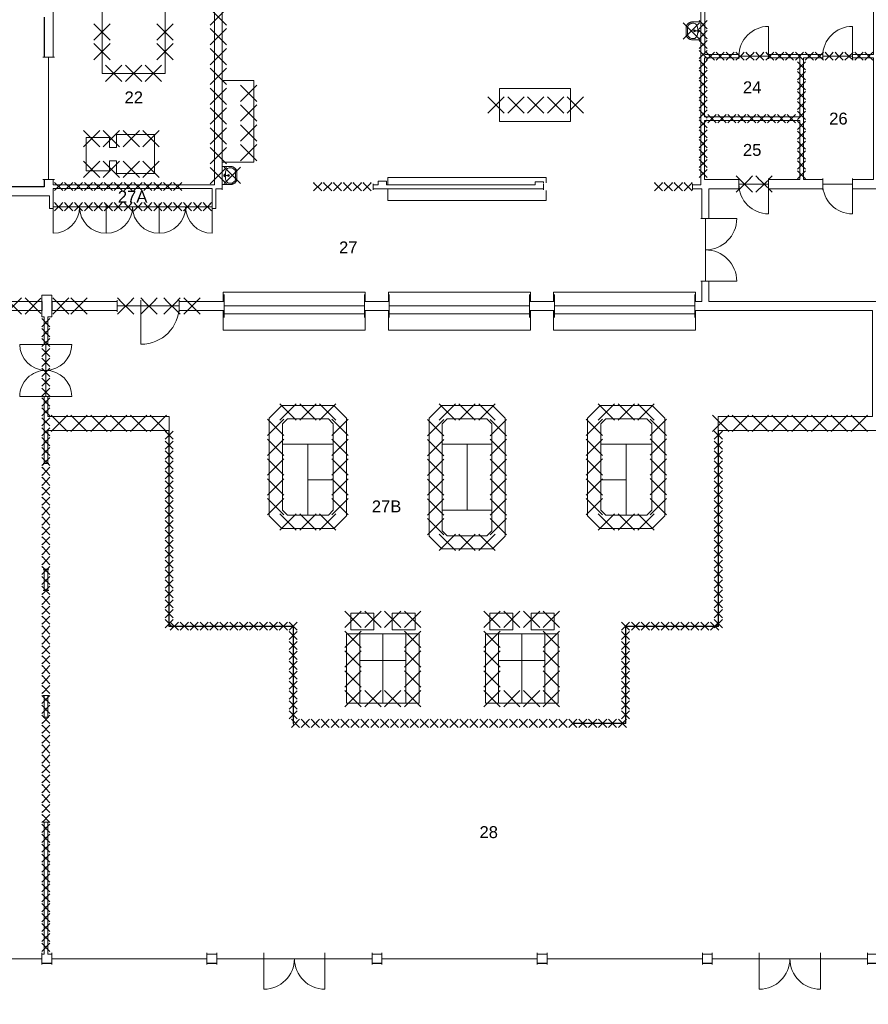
# Model space of a CAD drawing. Header units: millimetres. Extents: x 0 to 1134213, y -536989 to 313336.
# Tile 4 of 86: x 18420 to 44115, y 15722 to 45511. Entities that reach past the tile are written whole.
import ezdxf
from ezdxf.enums import TextEntityAlignment as Align

# ---------------------------------------------------------------- set-up
doc = ezdxf.new("R2010")
doc.units = ezdxf.units.MM
doc.set_wipeout_variables(frame=1)
doc.layers.add('A--L01B_Algemeen (te verwijderen gedeelten)', color=2, linetype='Continuous')
doc.layers.add('A--L22A_Binnenwanden', color=1, linetype='Continuous')
for name, color, linetype, lineweight in [('X-L21_C_buitenwanden', 7, 'Continuous', 30), ('X-L22_C_binnenwand', 7, 'Continuous', 13), ('X-L32_C_binnenwandopeningen', 1, 'Continuous', 5), ('X-L74_C_sanitair', 1, 'Continuous', 5), ('X-L76_C_vaste voorziening', 1, 'Continuous', 5), ('X-T22_C_ruimtelabel', 7, 'Continuous', 5)]:
    doc.layers.add(name, color=color, linetype=linetype, lineweight=lineweight)
doc.styles.get("Standard").update_dxf_attribs({"font": 'arial.ttf'})

# ---------------------------------------------------------------- blocks, each defined once
blk = doc.blocks.new('DVDVB_32_-S-_Raam')
at = {"linetype": 'Continuous', "lineweight": 13}
blk.add_wipeout([(0, 0.5), (1, 0.5), (1, -0.5), (0, -0.5)], dxfattribs=at)
at = {"color": 1, "linetype": 'ByBlock', "lineweight": -2}
for p, q in [((0, -0.5), (0, 0.5)), ((1, -0.5), (1, 0.5)), ((0, 0), (1, 0))]:
    blk.add_line(p, q, dxfattribs=at)
blk = doc.blocks.new('DVDVB_32_-S-_DoorgangRuimte')
at = {"linetype": 'Continuous', "lineweight": 13}
blk.add_wipeout([(0, 0.6), (1, 0.6), (1, -0.6), (0, -0.6)], dxfattribs=at)
at = {"color": 7, "linetype": 'ByBlock', "lineweight": 13}
for p, q in [((0, -0.5), (0, 0.5)), ((1, -0.5), (1, 0.5))]:
    blk.add_line(p, q, dxfattribs=at)
blk = doc.blocks.new('DVDVB_32_-S-_Deur')
at = {"linetype": 'Continuous', "lineweight": 13}
blk.add_wipeout([(0, -0.5), (1, -0.5), (1, 0.5), (0, 0.5)], dxfattribs=at)
at = {"color": 0, "linetype": 'ByBlock', "lineweight": -2}
for p, q in [((0, -0.5), (0, 0.5)), ((1, -0.5), (1, 0.5)), ((0, 0), (1, 0))]:
    blk.add_line(p, q, dxfattribs=at)
blk = doc.blocks.new('DVDVB_32_-S-_DubbelDeur')
at = {"linetype": 'Continuous', "lineweight": 13}
blk.add_wipeout([(0, -0.5), (1, -0.5), (1, 0.5), (0, 0.5)], dxfattribs=at)
at = {"color": 0, "linetype": 'ByBlock', "lineweight": -2}
for p, q in [((0, -0.5), (0, 0.5)), ((1, -0.5), (1, 0.5)), ((0, 0), (1, 0))]:
    blk.add_line(p, q, dxfattribs=at)
blk = doc.blocks.new('DVDVB_32_-S-_DraairichtingEnkel')
at = {"color": 0, "linetype": 'ByBlock', "lineweight": -2}
blk.add_line((0, 0), (0, 1), dxfattribs=at)
blk.add_arc((0, 0), 1, 0, 90, dxfattribs=at)
blk = doc.blocks.new('DVDVB_74_-S-_Wasbak')
at = {"color": 0, "linetype": 'ByBlock', "lineweight": -2}
for p, q in [((-79, -100), (79, -100)), ((0, -65), (-45, -82)), ((-37, -64), (-29, -89)), ((0, -65), (0, -153)), ((0, -65), (45, -82)), ((37, -64), (29, -89))]:
    blk.add_line(p, q, dxfattribs=at)
for centre, radius in [((0, -196), 30), ((0, -196), 20), ((0, -66), 17.5)]:
    blk.add_circle(centre, radius, dxfattribs=at)
blk.add_ellipse((-96, -211), major_axis=(136, 40), ratio=0.751905, start_param=1.224555, end_param=2.997882, dxfattribs=at)
at = {"color": 0, "linetype": 'ByBlock', "lineweight": -2, "extrusion": (0, 0, -1)}
blk.add_ellipse((96, -211), major_axis=(-136, 40), ratio=0.751905, start_param=1.224555, end_param=2.997882, dxfattribs=at)
at = {"color": 0, "linetype": 'ByBlock', "lineweight": -2}
for points in [[(-275, 0), (-275, -118), (-275, -235)], [(275, 0), (0, 0), (-275, 0)], [(275, -236), (275, -118), (275, 0)], [(-92, -451), (0, -450), (91, -450)]]:
    blk.add_open_spline(points, degree=2, dxfattribs=at)
for points in [[(-275, -235), (-270, -456), (-92, -451)], [(91, -450), (270, -456), (275, -236)]]:
    blk.add_rational_spline(points, [1, 0.707108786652, 1], degree=2, dxfattribs=at)
blk.add_rational_spline([(235, -235), (231, -415), (92, -411), (92, -410), (91, -410), (0, -410), (-91, -410), (-92, -410), (-93, -411), (-231, -415), (-235, -235)], [1, 0.707108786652, 1, 1, 1, 1, 1, 1, 1, 0.707108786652, 1], degree=2, knots=[0, 0, 0, 0.2, 0.2, 0.4, 0.4, 0.6, 0.6, 0.8, 0.8, 1, 1, 1], dxfattribs=at)
blk = doc.blocks.new('sloopkruis geel lijnlengte 350')
at = {"layer": 'A--L01B_Algemeen (te verwijderen gedeelten)'}
for p, q in [((0, 0), (247, 247)), ((247, 0), (0, 247))]:
    blk.add_line(p, q, dxfattribs=at)
blk = doc.blocks.new('sloopkruis geel lijnlengte 700')
at = {"layer": 'A--L01B_Algemeen (te verwijderen gedeelten)'}
for p, q in [((247, -247), (-247, 247)), ((-247, -247), (247, 247))]:
    blk.add_line(p, q, dxfattribs=at)

msp = doc.modelspace()

# ---------------------------------------------------------------- linework, layer by layer
at = {"layer": 'A--L01B_Algemeen (te verwijderen gedeelten)'}
for p, q in [((24609.4, 45770.7), (24186, 45347.3)), ((24681, 45347.3), (24257.6, 45770.7)), ((19059, 36621.6), (18581.6, 37099)), ((18581.6, 36604.1), (19059, 37081.5))]:
    msp.add_line(p, q, dxfattribs=at)
at = {"layer": 'A--L22A_Binnenwanden'}
for points in [[(19089, 36987), (19089, 36717)], [(19389, 36987), (19389, 36717)]]:
    msp.add_lwpolyline(points, dxfattribs=at)
at = {"layer": 'X-L22_C_binnenwand'}
for points in [[(39161, 44459), (44269, 44459), (44269, 50487), (39181, 50487), (39181, 46052), (39301, 46052), (39301, 45802), (39161, 45802)], [(49508, 40396), (39286, 40396), (39286, 36987), (51718, 36987), (51718, 45367), (49508, 45367)], [(42038, 44359), (39158, 44359), (39158, 42574), (42038, 42574)], [(44269, 44359), (42148, 44359), (42148, 40679), (44269, 40679)], [(42038, 42464), (39158, 42464), (39158, 40679), (42038, 40679)], [(17006, 40187), (17006, 36987), (19089, 36987), (19089, 37176.5), (19389, 37176.5), (19389, 36987), (39076, 36987), (39076, 40396), (24360, 40398), (24359, 39798), (19319, 39798), (19319, 40187)], [(19429, 40408), (19429, 39908), (24249, 39908), (24249, 40408)], [(9359, 36717), (9359, 17237), (19159, 17237), (19159, 36526.5), (19089, 36526.5), (19089, 36717), (16977, 36717), (16977, 34457), (11727, 34457), (11727, 31376), (11627, 31376), (11627, 36716)], [(44239, 36717), (19389, 36717), (19389, 36526.5), (19269, 36526.5), (19269, 33507), (22949, 33507), (22949, 27167), (26708, 27167), (26708, 24227), (36758, 24227), (36758, 27167), (39569, 27167), (39568, 33507), (44239, 33507)], [(46159, 33087), (39579, 33087), (39579.1, 27157.4), (36768, 27157), (36768, 24217), (26698, 24217), (26698, 27157), (22939, 27157), (22939, 33087), (19269, 33087), (19269, 17237), (53999, 17237), (53999, 19927), (45139, 19927), (45139, 20037), (46269, 20037), (46269, 24037), (45139, 24037), (45139, 28137), (46159, 28137)]]:
    msp.add_lwpolyline(points, close=True, dxfattribs=at)
for points in [[(19429, 45802), (19429, 40518), (24319, 40518), (24319, 45802)], [(24548, 45802), (24548, 40518), (29276, 40518), (29276, 40627), (29526, 40627), (29526, 40518), (34026, 40518), (34026, 40605), (34276, 40605), (34276, 40518), (39048, 40518), (39048, 45802)]]:
    msp.add_lwpolyline(points, dxfattribs=at)
at = {"layer": 'X-L76_C_vaste voorziening'}
for p, q in [((20913, 45812), (20913, 43884)), ((22820, 45812), (22820, 43884)), ((22820, 43884), (20913, 43884)), ((24548, 43671), (25506, 43671)), ((24548, 41198), (24548, 43671)), ((25506, 43671), (25506, 41198)), ((32951, 43432), (35101, 43432)), ((32951, 42432), (32951, 43432)), ((35101, 43432), (35101, 42432)), ((35101, 42432), (32951, 42432)), ((21349, 42033), (22505, 42033)), ((21349, 41645.5), (21349, 42033)), ((22505, 42033), (22505, 40858)), ((21135, 41948.5), (20435, 41948.5)), ((20435, 41948.5), (20435, 40942.5)), ((21135, 41645.5), (21135, 41948.5)), ((21349, 41645.5), (21135, 41645.5)), ((21135, 41245.5), (21349, 41245.5)), ((21135, 40942.5), (21135, 41245.5)), ((21349, 40858), (21349, 41245.5)), ((25506, 41198), (24548, 41198)), ((20435, 40942.5), (21135, 40942.5)), ((22505, 40858), (21349, 40858)), ((29565, 40739), (34365, 40739)), ((29565, 40518), (29565, 40739)), ((34365, 40739), (34365, 40518)), ((29565, 40397.3), (29565, 40039)), ((34365, 40039), (34365, 40396.6)), ((29565, 40039), (34365, 40039)), ((28883, 36117), (24583, 36117)), ((33883, 36117), (29583, 36117)), ((38883, 36117), (34583, 36117)), ((25975, 33454), (26359, 33838)), ((26359, 33838), (27931, 33838)), ((27931, 33838), (28315, 33454)), ((30815, 33454), (31199, 33838)), ((31199, 33838), (32731, 33838)), ((32731, 33838), (33115, 33454)), ((35615, 33454), (35999, 33838)), ((35999, 33838), (37571, 33838)), ((37571, 33838), (37955, 33454)), ((25975, 30503), (25975, 33454)), ((26375, 33288), (26525, 33438)), ((26525, 33438), (27765, 33438)), ((27765, 33438), (27915, 33288)), ((28315, 33454), (28315, 30503)), ((30815, 29883), (30815, 33454)), ((31215, 33288), (31365, 33438)), ((31365, 33438), (32565, 33438)), ((32565, 33438), (32715, 33288)), ((33115, 33454), (33115, 29883)), ((35615, 30503), (35615, 33454)), ((36015, 33288), (36165, 33438)), ((36165, 33438), (37405, 33438)), ((37405, 33438), (37555, 33288)), ((37955, 33454), (37955, 30503)), ((26375, 30668), (26375, 33288)), ((27915, 33288), (27915, 30668)), ((31215, 30048), (31215, 33288)), ((32715, 33288), (32715, 30048)), ((36015, 30668), (36015, 33288)), ((37555, 33288), (37555, 30668)), ((26375, 32668), (27915, 32668)), ((27145, 32668), (27145, 30518)), ((31215, 32668), (32715, 32668)), ((31965, 30668), (31965, 32668)), ((36015, 32668), (37555, 32668)), ((36785, 32668), (36785, 30518)), ((27145, 31593), (27915, 31593)), ((36785, 31593), (36015, 31593)), ((26359, 30118), (25975, 30503)), ((26525, 30518), (26375, 30668)), ((27765, 30518), (26525, 30518)), ((27915, 30668), (27765, 30518)), ((28315, 30503), (27931, 30118)), ((31215, 30668), (32715, 30668)), ((35999, 30118), (35615, 30503)), ((36165, 30518), (36015, 30668)), ((37405, 30518), (36165, 30518)), ((37555, 30668), (37405, 30518)), ((37955, 30503), (37571, 30118)), ((27931, 30118), (26359, 30118)), ((37571, 30118), (35999, 30118)), ((31199, 29498), (30815, 29883)), ((31365, 29898), (31215, 30048)), ((32565, 29898), (31365, 29898)), ((32715, 30048), (32565, 29898)), ((33115, 29883), (32731, 29498)), ((32731, 29498), (31199, 29498)), ((28447, 27054), (28447, 27554)), ((28447, 27554), (29147, 27554)), ((29147, 27554), (29147, 27054)), ((29698, 27554), (30398, 27554)), ((29698, 27054), (29698, 27554)), ((30398, 27554), (30398, 27054)), ((32653, 27054), (32653, 27554)), ((32653, 27554), (33353, 27554)), ((33353, 27554), (33353, 27054)), ((33904, 27054), (33904, 27554)), ((33904, 27554), (34604, 27554)), ((34604, 27554), (34604, 27054)), ((28315, 26928), (30515, 26928)), ((28315, 26928), (28315, 24828)), ((29147, 27054), (28447, 27054)), ((28715, 24828), (28715, 26928)), ((29415, 26928), (29414.5, 24828)), ((30398, 27054), (29698, 27054)), ((30115, 24828), (30115, 26928)), ((30515, 26928), (30515, 24828)), ((32521, 26928), (32521, 24828)), ((32521, 26928), (34721, 26928)), ((33353, 27054), (32653, 27054)), ((32921, 24828), (32921, 26928)), ((33621, 26928), (33620.5, 24828)), ((34604, 27054), (33904, 27054)), ((34321, 24828), (34321, 26928)), ((34721, 26928), (34721, 24828)), ((28715, 26128), (30115, 26128)), ((32921, 26128), (34321, 26128)), ((28315, 24828), (28715, 24828)), ((28715, 24828), (30115, 24828)), ((30515, 24828), (30115, 24828)), ((32521, 24828), (32921, 24828)), ((32921, 24828), (34321, 24828)), ((34721, 24828), (34321, 24828))]:
    msp.add_line(p, q, dxfattribs=at)

# ---------------------------------------------------------------- block references
at = {"layer": 'A--L01B_Algemeen (te verwijderen gedeelten)', "rotation": 90}
for p in [(20913, 45142), (22820, 45142), (38756.9, 45173), (24433.5, 44994.8), (24433.5, 44394.8), (24433.5, 43794.8), (25349, 43283.6), (24433.5, 43194.8), (25349, 42683.6), (24433.5, 42594.8), (25349, 42083.6), (24433.5, 41994.8), (25349, 41483.6), (24433.5, 41394.8), (26175, 33178), (28115, 33178), (31015, 33168), (32915, 33168.5), (35815, 33178), (37755, 33178.5), (26175, 32578), (28115, 32578), (31015, 32568), (32915, 32568.5), (35815, 32578), (37755, 32578.5), (26175, 31978), (28115, 31978), (31015, 31968), (32915, 31968.5), (35815, 31978), (37755, 31978.5), (26175, 31378), (28115, 31378), (31015, 31368), (32915, 31368.5), (35815, 31378), (37755, 31378.5), (26175, 30778), (28115, 30778), (31015, 30768), (32915, 30768.5), (35815, 30778), (37755, 30778.5), (31015, 30168), (32915, 30168.5), (28515, 27367.9), (30315, 27367.9), (32721, 27367.9), (34521, 27367.9), (28515, 26767.9), (30315, 26767.9), (32721, 26767.9), (34521, 26767.9), (28515, 26167.9), (30315, 26167.9), (32721, 26167.9), (34521, 26167.9), (28515, 25567.9), (30315, 25567.9), (32721, 25567.9), (34521, 25567.9), (28515, 24967.9), (30315, 24967.9), (32721, 24967.9), (34521, 24967.9)]:
    msp.add_blockref('sloopkruis geel lijnlengte 700', p, dxfattribs=at)
at = {"layer": 'A--L01B_Algemeen (te verwijderen gedeelten)'}
for name, p in [('sloopkruis geel lijnlengte 350', (38988.3, 45236)), ('sloopkruis geel lijnlengte 350', (38988.3, 44936)), ('sloopkruis geel lijnlengte 700', (20913, 44542)), ('sloopkruis geel lijnlengte 700', (22820, 44542)), ('sloopkruis geel lijnlengte 350', (38988.3, 44636)), ('sloopkruis geel lijnlengte 350', (38988.3, 44336)), ('sloopkruis geel lijnlengte 350', (39206.5, 44285.3)), ('sloopkruis geel lijnlengte 350', (39506.5, 44285.3)), ('sloopkruis geel lijnlengte 350', (41306.5, 44285.3)), ('sloopkruis geel lijnlengte 350', (41606.5, 44285.3)), ('sloopkruis geel lijnlengte 350', (41906.5, 44285.3)), ('sloopkruis geel lijnlengte 350', (42206.5, 44285.3)), ('sloopkruis geel lijnlengte 350', (44006.5, 44285.3)), ('sloopkruis geel lijnlengte 700', (21266.5, 43884)), ('sloopkruis geel lijnlengte 700', (21866.5, 43884)), ('sloopkruis geel lijnlengte 700', (22466.5, 43884)), ('sloopkruis geel lijnlengte 350', (38988.3, 44036)), ('sloopkruis geel lijnlengte 350', (41969.3, 43993.8)), ('sloopkruis geel lijnlengte 350', (38988.3, 43736)), ('sloopkruis geel lijnlengte 350', (41969.3, 43693.8)), ('sloopkruis geel lijnlengte 350', (38988.3, 43436)), ('sloopkruis geel lijnlengte 350', (41969.3, 43393.8)), ('sloopkruis geel lijnlengte 350', (38988.3, 43136)), ('sloopkruis geel lijnlengte 350', (41969.3, 43093.8)), ('sloopkruis geel lijnlengte 700', (32844.1, 42933.8)), ('sloopkruis geel lijnlengte 700', (33444.1, 42933.8)), ('sloopkruis geel lijnlengte 700', (34044.1, 42933.8)), ('sloopkruis geel lijnlengte 700', (34644.1, 42933.8)), ('sloopkruis geel lijnlengte 700', (35244.1, 42933.8)), ('sloopkruis geel lijnlengte 350', (38988.3, 42836)), ('sloopkruis geel lijnlengte 350', (41969.3, 42793.8)), ('sloopkruis geel lijnlengte 350', (38988.3, 42536)), ('sloopkruis geel lijnlengte 350', (39260.3, 42395.3)), ('sloopkruis geel lijnlengte 350', (39560.3, 42395.3)), ('sloopkruis geel lijnlengte 350', (39860.3, 42395.3)), ('sloopkruis geel lijnlengte 350', (40160.3, 42395.3)), ('sloopkruis geel lijnlengte 350', (40460.3, 42395.3)), ('sloopkruis geel lijnlengte 350', (40760.3, 42395.3)), ('sloopkruis geel lijnlengte 350', (41060.3, 42395.3)), ('sloopkruis geel lijnlengte 350', (41360.3, 42395.3)), ('sloopkruis geel lijnlengte 350', (41660.3, 42395.3)), ('sloopkruis geel lijnlengte 350', (41969.3, 42493.8)), ('sloopkruis geel lijnlengte 350', (38988.3, 42236)), ('sloopkruis geel lijnlengte 350', (41969.3, 42193.8)), ('sloopkruis geel lijnlengte 700', (20595.6, 41908.8)), ('sloopkruis geel lijnlengte 700', (21195.6, 41908.8)), ('sloopkruis geel lijnlengte 700', (21795.6, 41908.8)), ('sloopkruis geel lijnlengte 700', (22395.6, 41908.8)), ('sloopkruis geel lijnlengte 350', (38988.3, 41936)), ('sloopkruis geel lijnlengte 350', (41969.3, 41893.8)), ('sloopkruis geel lijnlengte 350', (38988.3, 41636)), ('sloopkruis geel lijnlengte 350', (41969.3, 41593.8)), ('sloopkruis geel lijnlengte 350', (38988.3, 41336)), ('sloopkruis geel lijnlengte 350', (41969.3, 41293.8)), ('sloopkruis geel lijnlengte 700', (20595.6, 40987.8)), ('sloopkruis geel lijnlengte 700', (21195.6, 40987.8)), ('sloopkruis geel lijnlengte 700', (21795.6, 40987.8)), ('sloopkruis geel lijnlengte 700', (22395.6, 40987.8)), ('sloopkruis geel lijnlengte 350', (38988.3, 41036)), ('sloopkruis geel lijnlengte 350', (41969.3, 40993.8)), ('sloopkruis geel lijnlengte 350', (38988.3, 40736)), ('sloopkruis geel lijnlengte 350', (41969.3, 40693.8)), ('sloopkruis geel lijnlengte 350', (19778.9, 40339.3)), ('sloopkruis geel lijnlengte 350', (20078.9, 40339.3)), ('sloopkruis geel lijnlengte 350', (20378.9, 40339.3)), ('sloopkruis geel lijnlengte 350', (20678.9, 40339.3)), ('sloopkruis geel lijnlengte 350', (20978.9, 40339.3)), ('sloopkruis geel lijnlengte 350', (21278.9, 40339.3)), ('sloopkruis geel lijnlengte 350', (21578.9, 40339.3)), ('sloopkruis geel lijnlengte 350', (21878.9, 40339.3)), ('sloopkruis geel lijnlengte 350', (22178.9, 40339.3)), ('sloopkruis geel lijnlengte 350', (22478.9, 40339.3)), ('sloopkruis geel lijnlengte 350', (22778.9, 40339.3)), ('sloopkruis geel lijnlengte 350', (23078.9, 40339.3)), ('sloopkruis geel lijnlengte 700', (18229, 36851.5)), ('sloopkruis geel lijnlengte 700', (19665.4, 36851.5)), ('sloopkruis geel lijnlengte 700', (20215.4, 36851.5)), ('sloopkruis geel lijnlengte 350', (19090.3, 36221.2)), ('sloopkruis geel lijnlengte 350', (19090.3, 35921.2)), ('sloopkruis geel lijnlengte 350', (19090.3, 33521.2)), ('sloopkruis geel lijnlengte 700', (26545, 33638)), ('sloopkruis geel lijnlengte 700', (27145, 33638)), ('sloopkruis geel lijnlengte 700', (27745, 33638)), ('sloopkruis geel lijnlengte 700', (31365, 33638)), ('sloopkruis geel lijnlengte 700', (31965, 33638)), ('sloopkruis geel lijnlengte 700', (32565, 33638)), ('sloopkruis geel lijnlengte 700', (36185, 33638)), ('sloopkruis geel lijnlengte 700', (36785, 33638)), ('sloopkruis geel lijnlengte 700', (37385, 33638)), ('sloopkruis geel lijnlengte 350', (19090.3, 33221.2)), ('sloopkruis geel lijnlengte 700', (19618.8, 33297)), ('sloopkruis geel lijnlengte 700', (20218.8, 33297)), ('sloopkruis geel lijnlengte 700', (20818.8, 33297)), ('sloopkruis geel lijnlengte 700', (21418.8, 33297)), ('sloopkruis geel lijnlengte 700', (22018.8, 33297)), ('sloopkruis geel lijnlengte 700', (22618.8, 33297)), ('sloopkruis geel lijnlengte 700', (39641.1, 33297)), ('sloopkruis geel lijnlengte 700', (40241.1, 33297)), ('sloopkruis geel lijnlengte 700', (40841.1, 33297)), ('sloopkruis geel lijnlengte 700', (41441.1, 33297)), ('sloopkruis geel lijnlengte 700', (42041.1, 33297)), ('sloopkruis geel lijnlengte 700', (42641.1, 33297)), ('sloopkruis geel lijnlengte 700', (43241.1, 33297)), ('sloopkruis geel lijnlengte 700', (43841.1, 33297)), ('sloopkruis geel lijnlengte 350', (19090.3, 32921.2)), ('sloopkruis geel lijnlengte 350', (19090.3, 32621.2)), ('sloopkruis geel lijnlengte 350', (22820.3, 32816.7)), ('sloopkruis geel lijnlengte 350', (39450.3, 32816.7)), ('sloopkruis geel lijnlengte 350', (19090.3, 32321.2)), ('sloopkruis geel lijnlengte 350', (22820.3, 32516.7)), ('sloopkruis geel lijnlengte 350', (39450.3, 32516.7)), ('sloopkruis geel lijnlengte 350', (22820.3, 32216.7)), ('sloopkruis geel lijnlengte 350', (39450.3, 32216.7)), ('sloopkruis geel lijnlengte 350', (22820.3, 31916.7)), ('sloopkruis geel lijnlengte 350', (39450.3, 31916.7)), ('sloopkruis geel lijnlengte 350', (22820.3, 31616.7)), ('sloopkruis geel lijnlengte 350', (39450.3, 31616.7)), ('sloopkruis geel lijnlengte 350', (22820.3, 31316.7)), ('sloopkruis geel lijnlengte 350', (39450.3, 31316.7)), ('sloopkruis geel lijnlengte 350', (22820.3, 31016.7)), ('sloopkruis geel lijnlengte 350', (39450.3, 31016.7)), ('sloopkruis geel lijnlengte 350', (22820.3, 30716.7)), ('sloopkruis geel lijnlengte 350', (39450.3, 30716.7)), ('sloopkruis geel lijnlengte 350', (22820.3, 30416.7)), ('sloopkruis geel lijnlengte 700', (26545, 30318)), ('sloopkruis geel lijnlengte 700', (27145, 30318)), ('sloopkruis geel lijnlengte 700', (27745, 30318)), ('sloopkruis geel lijnlengte 700', (36185, 30318)), ('sloopkruis geel lijnlengte 700', (36785, 30318)), ('sloopkruis geel lijnlengte 700', (37385, 30318)), ('sloopkruis geel lijnlengte 350', (39450.3, 30416.7)), ('sloopkruis geel lijnlengte 350', (22820.3, 30116.7)), ('sloopkruis geel lijnlengte 350', (39450.3, 30116.7)), ('sloopkruis geel lijnlengte 350', (22820.3, 29816.7)), ('sloopkruis geel lijnlengte 700', (31365, 29698)), ('sloopkruis geel lijnlengte 700', (31965, 29698)), ('sloopkruis geel lijnlengte 700', (32565, 29698)), ('sloopkruis geel lijnlengte 350', (39450.3, 29816.7)), ('sloopkruis geel lijnlengte 350', (22820.3, 29516.7)), ('sloopkruis geel lijnlengte 350', (39450.3, 29516.7)), ('sloopkruis geel lijnlengte 350', (22820.3, 29216.7)), ('sloopkruis geel lijnlengte 350', (39450.3, 29216.7)), ('sloopkruis geel lijnlengte 350', (22820.3, 28916.7)), ('sloopkruis geel lijnlengte 350', (39450.3, 28916.7)), ('sloopkruis geel lijnlengte 350', (19090.3, 28421.2)), ('sloopkruis geel lijnlengte 350', (22820.3, 28616.7)), ('sloopkruis geel lijnlengte 350', (39450.3, 28616.7)), ('sloopkruis geel lijnlengte 350', (22820.3, 28316.7)), ('sloopkruis geel lijnlengte 350', (39450.3, 28316.7)), ('sloopkruis geel lijnlengte 350', (22820.3, 28016.7)), ('sloopkruis geel lijnlengte 350', (39450.3, 28016.7)), ('sloopkruis geel lijnlengte 350', (22820.3, 27716.7)), ('sloopkruis geel lijnlengte 350', (39450.3, 27716.7)), ('sloopkruis geel lijnlengte 350', (22820.3, 27416.7)), ('sloopkruis geel lijnlengte 700', (29115, 27367.9)), ('sloopkruis geel lijnlengte 700', (29715, 27367.9)), ('sloopkruis geel lijnlengte 700', (33321, 27367.9)), ('sloopkruis geel lijnlengte 700', (33921, 27367.9)), ('sloopkruis geel lijnlengte 350', (39450.3, 27416.7)), ('sloopkruis geel lijnlengte 350', (22820.3, 27116.7)), ('sloopkruis geel lijnlengte 350', (22979.3, 27038.3)), ('sloopkruis geel lijnlengte 350', (23279.3, 27038.3)), ('sloopkruis geel lijnlengte 350', (23579.3, 27038.3)), ('sloopkruis geel lijnlengte 350', (23879.3, 27038.3)), ('sloopkruis geel lijnlengte 350', (24179.3, 27038.3)), ('sloopkruis geel lijnlengte 350', (24479.3, 27038.3)), ('sloopkruis geel lijnlengte 350', (24779.3, 27038.3)), ('sloopkruis geel lijnlengte 350', (25079.3, 27038.3)), ('sloopkruis geel lijnlengte 350', (25379.3, 27038.3)), ('sloopkruis geel lijnlengte 350', (25679.3, 27038.3)), ('sloopkruis geel lijnlengte 350', (25979.3, 27038.3)), ('sloopkruis geel lijnlengte 350', (26279.3, 27038.3)), ('sloopkruis geel lijnlengte 350', (26579.3, 27038.3)), ('sloopkruis geel lijnlengte 350', (36639.3, 27038.3)), ('sloopkruis geel lijnlengte 350', (36939.3, 27038.3)), ('sloopkruis geel lijnlengte 350', (37239.3, 27038.3)), ('sloopkruis geel lijnlengte 350', (37539.3, 27038.3)), ('sloopkruis geel lijnlengte 350', (37839.3, 27038.3)), ('sloopkruis geel lijnlengte 350', (38139.3, 27038.3)), ('sloopkruis geel lijnlengte 350', (38439.3, 27038.3)), ('sloopkruis geel lijnlengte 350', (38739.3, 27038.3)), ('sloopkruis geel lijnlengte 350', (39039.3, 27038.3)), ('sloopkruis geel lijnlengte 350', (39339.3, 27038.3)), ('sloopkruis geel lijnlengte 350', (39450.3, 27116.7)), ('sloopkruis geel lijnlengte 350', (26579.3, 26754.8)), ('sloopkruis geel lijnlengte 350', (36639.3, 26754.8)), ('sloopkruis geel lijnlengte 350', (26579.3, 26454.8)), ('sloopkruis geel lijnlengte 350', (36639.3, 26454.8)), ('sloopkruis geel lijnlengte 350', (26579.3, 26154.8)), ('sloopkruis geel lijnlengte 350', (36639.3, 26154.8)), ('sloopkruis geel lijnlengte 350', (26579.3, 25854.8)), ('sloopkruis geel lijnlengte 350', (36639.3, 25854.8)), ('sloopkruis geel lijnlengte 350', (26579.3, 25554.8)), ('sloopkruis geel lijnlengte 350', (36639.3, 25554.8)), ('sloopkruis geel lijnlengte 350', (26579.3, 25254.8)), ('sloopkruis geel lijnlengte 350', (36639.3, 25254.8)), ('sloopkruis geel lijnlengte 350', (26579.3, 24954.8)), ('sloopkruis geel lijnlengte 700', (29115, 24967.9)), ('sloopkruis geel lijnlengte 700', (29715, 24967.9)), ('sloopkruis geel lijnlengte 700', (33321, 24967.9)), ('sloopkruis geel lijnlengte 700', (33921, 24967.9)), ('sloopkruis geel lijnlengte 350', (36639.3, 24954.8)), ('sloopkruis geel lijnlengte 350', (26579.3, 24654.8)), ('sloopkruis geel lijnlengte 350', (36639.3, 24654.8)), ('sloopkruis geel lijnlengte 350', (36639.3, 24354.8)), ('sloopkruis geel lijnlengte 350', (35647, 24098.3)), ('sloopkruis geel lijnlengte 350', (35947, 24098.3)), ('sloopkruis geel lijnlengte 350', (36247, 24098.3)), ('sloopkruis geel lijnlengte 350', (36547, 24098.3)), ('sloopkruis geel lijnlengte 350', (19090.3, 20621.2)), ('sloopkruis geel lijnlengte 350', (19090.3, 20321.2)), ('sloopkruis geel lijnlengte 350', (19090.3, 20021.2)), ('sloopkruis geel lijnlengte 350', (19090.3, 19721.2)), ('sloopkruis geel lijnlengte 350', (19090.3, 19421.2)), ('sloopkruis geel lijnlengte 350', (19090.3, 19121.2)), ('sloopkruis geel lijnlengte 350', (19090.3, 18821.2)), ('sloopkruis geel lijnlengte 350', (19090.3, 18521.2)), ('sloopkruis geel lijnlengte 350', (19090.3, 18221.2)), ('sloopkruis geel lijnlengte 350', (19090.3, 17921.2)), ('sloopkruis geel lijnlengte 350', (19090.3, 17621.2))]:
    msp.add_blockref(name, p, dxfattribs=at)
at = {"layer": 'X-L74_C_sanitair', "xscale": 0.9999983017, "yscale": 0.9999983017, "rotation": 270}
msp.add_blockref('DVDVB_74_-S-_Wasbak', (39048, 45173), dxfattribs=at)

# ---------------------------------------------------------------- texts
at = {"layer": 'X-T22_C_ruimtelabel'}
for s, p in [('24', (40598, 43466.5)), ('22', (21874, 43160)), ('26', (43208.5, 42519)), ('25', (40598, 41571.5)), ('27', (28368.3, 38622)), ('27B', (29528.1, 30787)), ('28', (32621.2, 20931.6))]:
    msp.add_text(s, height=360, dxfattribs=at).set_placement(p, align=Align.MIDDLE_CENTER)

# ---------------------------------------------------------------- next in the draw order: block references
at = {"layer": 'X-L32_C_binnenwandopeningen', "xscale": 4511.97, "yscale": 181.961}
msp.add_blockref('DVDVB_32_-S-_DoorgangRuimte', (34276, 40457), dxfattribs=at)

# ---------------------------------------------------------------- next in the draw order: linework, layer by layer
at = {"layer": 'X-L21_C_buitenwanden'}
msp.add_lwpolyline([(19159, 45592), (19159, 40457), (9089, 40457), (9089, 16967), (56969, 16967), (56969, 13787), (61539, 13787), (61539, 16967), (64389, 16967), (64389, 36987), (53569, 36987), (53569, 40397), (54849, 40397), (54849, 70582)], dxfattribs=at)

# ---------------------------------------------------------------- next in the draw order: block references
at = {"layer": 'A--L01B_Algemeen (te verwijderen gedeelten)'}
for p in [(37636.5, 40333.9), (37936.5, 40333.9), (38236.5, 40333.9), (38536.5, 40333.9)]:
    msp.add_blockref('sloopkruis geel lijnlengte 350', p, dxfattribs=at)

# ---------------------------------------------------------------- next in the draw order: block references
at = {"layer": 'X-L32_C_binnenwandopeningen'}
for name, p, xscale, yscale, rotation in [('DVDVB_32_-S-_Deur', (41096, 44409), 899.97, 160, 180), ('DVDVB_32_-S-_Deur', (43633, 44409), 899.97, 160, 180), ('DVDVB_32_-S-_Raam', (19294, 40677), 3699.995579, 349.9994056, 90), ('DVDVB_32_-S-_DoorgangRuimte', (29127, 40457.7), 4578.97, 180.648, 180), ('DVDVB_32_-S-_Deur', (41096, 40537.5), 899.97, 343, 180), ('DVDVB_32_-S-_Deur', (43633, 40537.5), 899.97, 343, 180), ('DVDVB_32_-S-_DubbelDeur', (39181, 39498), 1900, 270, 270), ('DVDVB_32_-S-_DubbelDeur', (19209, 35688), 1571.971459, 349.9896267, 270), ('DVDVB_32_-S-_DoorgangRuimte', (19214, 28887), 3200, 170, 90), ('DVDVB_32_-S-_DoorgangRuimte', (19214, 28237), 3175, 170, 270), ('DVDVB_32_-S-_DoorgangRuimte', (19214, 24412), 3175, 170, 270)]:
    msp.add_blockref(name, p, dxfattribs=dict(at, xscale=xscale, yscale=yscale, rotation=rotation))
for name, p, xscale, yscale in [('DVDVB_32_-S-_DubbelDeur', (22641, 39853), 1606, 170), ('DVDVB_32_-S-_Raam', (21372, 36852), 720.0008262, 349.9994056), ('DVDVB_32_-S-_Raam', (24608, 36852), 4249.955529, 699.992292), ('DVDVB_32_-S-_Raam', (29608, 36852), 4249.955529, 699.992292), ('DVDVB_32_-S-_Raam', (34608, 36852), 4249.955529, 699.992292), ('DVDVB_32_-S-_DoorgangRuimte', (26708, 24222), 8499.869999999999, 70), ('DVDVB_32_-S-_Raam', (17664, 17102), 1424.998046, 349.9994056), ('DVDVB_32_-S-_Raam', (19389, 17102), 4699.993881, 349.9994056), ('DVDVB_32_-S-_Raam', (24389, 17102), 1424.998046, 349.9994056), ('DVDVB_32_-S-_Raam', (27664, 17102), 1424.998046, 349.9994056), ('DVDVB_32_-S-_Raam', (29389, 17102), 4699.993881, 349.9994056), ('DVDVB_32_-S-_Raam', (34389, 17102), 4699.993881, 349.9994056), ('DVDVB_32_-S-_Raam', (39389, 17102), 1424.998046, 349.9994056), ('DVDVB_32_-S-_Raam', (42664, 17102), 1424.998046, 349.9994056)]:
    msp.add_blockref(name, p, dxfattribs=dict(at, xscale=xscale, yscale=yscale))

# ---------------------------------------------------------------- next in the draw order: linework, layer by layer
at = {"layer": 'X-L76_C_vaste voorziening'}
for p, q in [((24583, 36987), (24583, 37267)), ((24583, 37267), (28883, 37267)), ((28883, 37267), (28883, 36987)), ((29583, 36987), (29583, 37267)), ((29583, 37267), (33883, 37267)), ((33883, 37267), (33883, 36987)), ((34583, 36987), (34583, 37267)), ((34583, 37267), (38883, 37267)), ((38883, 37267), (38883, 36987)), ((24583, 36117), (24583, 36717)), ((28883, 36717), (28883, 36117)), ((29583, 36117), (29583, 36717)), ((33883, 36717), (33883, 36117)), ((34583, 36117), (34583, 36717)), ((38883, 36717), (38883, 36117)), ((24583, 36617), (28883, 36617)), ((29583, 36617), (33883, 36617)), ((34583, 36617), (38883, 36617))]:
    msp.add_line(p, q, dxfattribs=at)

# ---------------------------------------------------------------- next in the draw order: block references
at = {"layer": 'A--L01B_Algemeen (te verwijderen gedeelten)'}
for name, p in [('sloopkruis geel lijnlengte 350', (39806.5, 44285.3)), ('sloopkruis geel lijnlengte 350', (40106.5, 44285.3)), ('sloopkruis geel lijnlengte 350', (40406.5, 44285.3)), ('sloopkruis geel lijnlengte 350', (40706.5, 44285.3)), ('sloopkruis geel lijnlengte 350', (41006.5, 44285.3)), ('sloopkruis geel lijnlengte 350', (42506.5, 44285.3)), ('sloopkruis geel lijnlengte 350', (42806.5, 44285.3)), ('sloopkruis geel lijnlengte 350', (43106.5, 44285.3)), ('sloopkruis geel lijnlengte 350', (43406.5, 44285.3)), ('sloopkruis geel lijnlengte 350', (43706.5, 44285.3)), ('sloopkruis geel lijnlengte 350', (19478.9, 40339.3)), ('sloopkruis geel lijnlengte 350', (27319.2, 40333.9)), ('sloopkruis geel lijnlengte 350', (27619.2, 40333.9)), ('sloopkruis geel lijnlengte 350', (27919.2, 40333.9)), ('sloopkruis geel lijnlengte 350', (28219.2, 40333.9)), ('sloopkruis geel lijnlengte 350', (28519.2, 40333.9)), ('sloopkruis geel lijnlengte 350', (28819.2, 40333.9)), ('sloopkruis geel lijnlengte 700', (40360.2, 40537.5)), ('sloopkruis geel lijnlengte 700', (40960.2, 40537.5)), ('sloopkruis geel lijnlengte 350', (23078.9, 39729.3)), ('sloopkruis geel lijnlengte 350', (23378.9, 39729.3)), ('sloopkruis geel lijnlengte 350', (23678.9, 39729.3)), ('sloopkruis geel lijnlengte 350', (23978.9, 39729.3)), ('sloopkruis geel lijnlengte 700', (21633.4, 36851.5)), ('sloopkruis geel lijnlengte 350', (19090.3, 35621.2)), ('sloopkruis geel lijnlengte 350', (19090.3, 35321.2)), ('sloopkruis geel lijnlengte 350', (19090.3, 35021.2)), ('sloopkruis geel lijnlengte 350', (19090.3, 34721.2)), ('sloopkruis geel lijnlengte 350', (19090.3, 34421.2)), ('sloopkruis geel lijnlengte 350', (19090.3, 34121.2)), ('sloopkruis geel lijnlengte 350', (19090.3, 33821.2)), ('sloopkruis geel lijnlengte 350', (19090.3, 32021.2)), ('sloopkruis geel lijnlengte 350', (19090.3, 31721.2)), ('sloopkruis geel lijnlengte 350', (19090.3, 31421.2)), ('sloopkruis geel lijnlengte 350', (19090.3, 31121.2)), ('sloopkruis geel lijnlengte 350', (19090.3, 30821.2)), ('sloopkruis geel lijnlengte 350', (19090.3, 30521.2)), ('sloopkruis geel lijnlengte 350', (19090.3, 30221.2)), ('sloopkruis geel lijnlengte 350', (19090.3, 29921.2)), ('sloopkruis geel lijnlengte 350', (19090.3, 29621.2)), ('sloopkruis geel lijnlengte 350', (19090.3, 29321.2)), ('sloopkruis geel lijnlengte 350', (19090.3, 29021.2)), ('sloopkruis geel lijnlengte 350', (19090.3, 28721.2)), ('sloopkruis geel lijnlengte 350', (19090.3, 28121.2)), ('sloopkruis geel lijnlengte 350', (19090.3, 27821.2)), ('sloopkruis geel lijnlengte 350', (19090.3, 27521.2)), ('sloopkruis geel lijnlengte 350', (19090.3, 27221.2)), ('sloopkruis geel lijnlengte 350', (19090.3, 26921.2)), ('sloopkruis geel lijnlengte 350', (19090.3, 26621.2)), ('sloopkruis geel lijnlengte 350', (19090.3, 26321.2)), ('sloopkruis geel lijnlengte 350', (19090.3, 26021.2)), ('sloopkruis geel lijnlengte 350', (19090.3, 25721.2)), ('sloopkruis geel lijnlengte 350', (19090.3, 25421.2)), ('sloopkruis geel lijnlengte 350', (19090.3, 25121.2)), ('sloopkruis geel lijnlengte 350', (19090.3, 24821.2)), ('sloopkruis geel lijnlengte 350', (19090.3, 24521.2)), ('sloopkruis geel lijnlengte 350', (19090.3, 24221.2)), ('sloopkruis geel lijnlengte 350', (26579.3, 24354.8)), ('sloopkruis geel lijnlengte 350', (19090.3, 23921.2)), ('sloopkruis geel lijnlengte 350', (26647, 24098.3)), ('sloopkruis geel lijnlengte 350', (26947, 24098.3)), ('sloopkruis geel lijnlengte 350', (27247, 24098.3)), ('sloopkruis geel lijnlengte 350', (27547, 24098.3)), ('sloopkruis geel lijnlengte 350', (27847, 24098.3)), ('sloopkruis geel lijnlengte 350', (28147, 24098.3)), ('sloopkruis geel lijnlengte 350', (28447, 24098.3)), ('sloopkruis geel lijnlengte 350', (28747, 24098.3)), ('sloopkruis geel lijnlengte 350', (29047, 24098.3)), ('sloopkruis geel lijnlengte 350', (29347, 24098.3)), ('sloopkruis geel lijnlengte 350', (29647, 24098.3)), ('sloopkruis geel lijnlengte 350', (29947, 24098.3)), ('sloopkruis geel lijnlengte 350', (30247, 24098.3)), ('sloopkruis geel lijnlengte 350', (30547, 24098.3)), ('sloopkruis geel lijnlengte 350', (30847, 24098.3)), ('sloopkruis geel lijnlengte 350', (31147, 24098.3)), ('sloopkruis geel lijnlengte 350', (31447, 24098.3)), ('sloopkruis geel lijnlengte 350', (31747, 24098.3)), ('sloopkruis geel lijnlengte 350', (32047, 24098.3)), ('sloopkruis geel lijnlengte 350', (32347, 24098.3)), ('sloopkruis geel lijnlengte 350', (32647, 24098.3)), ('sloopkruis geel lijnlengte 350', (32947, 24098.3)), ('sloopkruis geel lijnlengte 350', (33247, 24098.3)), ('sloopkruis geel lijnlengte 350', (33547, 24098.3)), ('sloopkruis geel lijnlengte 350', (33847, 24098.3)), ('sloopkruis geel lijnlengte 350', (34147, 24098.3)), ('sloopkruis geel lijnlengte 350', (34447, 24098.3)), ('sloopkruis geel lijnlengte 350', (34747, 24098.3)), ('sloopkruis geel lijnlengte 350', (35047, 24098.3)), ('sloopkruis geel lijnlengte 350', (35347, 24098.3)), ('sloopkruis geel lijnlengte 350', (19090.3, 23621.2)), ('sloopkruis geel lijnlengte 350', (19090.3, 23321.2)), ('sloopkruis geel lijnlengte 350', (19090.3, 23021.2)), ('sloopkruis geel lijnlengte 350', (19090.3, 22721.2)), ('sloopkruis geel lijnlengte 350', (19090.3, 22421.2)), ('sloopkruis geel lijnlengte 350', (19090.3, 22121.2)), ('sloopkruis geel lijnlengte 350', (19090.3, 21821.2)), ('sloopkruis geel lijnlengte 350', (19090.3, 21521.2)), ('sloopkruis geel lijnlengte 350', (19090.3, 21221.2)), ('sloopkruis geel lijnlengte 350', (19090.3, 20921.2)), ('sloopkruis geel lijnlengte 350', (19090.3, 17321.2))]:
    msp.add_blockref(name, p, dxfattribs=at)
at = {"layer": 'A--L01B_Algemeen (te verwijderen gedeelten)', "rotation": 90}
for p in [(24433.5, 40794.8), (24855.8, 40797.7)]:
    msp.add_blockref('sloopkruis geel lijnlengte 700', p, dxfattribs=at)
at = {"layer": 'X-L32_C_binnenwandopeningen'}
for p, xscale, yscale, rotation in [((41096, 44409), 899.97, -899.97, 180), ((43633, 44409), 899.97, -899.97, 180), ((41096, 40537.5), 899.97, 899.97, 180), ((43633, 40537.5), 899.97, 899.97, 180), ((24247, 39853), 803, 803, 180), ((39181, 39498), 950, 950, 270), ((39181, 37598), 950, -950, 90), ((19209, 35688), 785.9857295, -785.9857295, 270), ((19209, 35688), 785.9857295, 785.9857295, 270), ((19209, 34116), -785.9857295, -785.9857295, 270), ((19209, 34116), -785.9857295, 785.9857295, 270)]:
    msp.add_blockref('DVDVB_32_-S-_DraairichtingEnkel', p, dxfattribs=dict(at, xscale=xscale, yscale=yscale, rotation=rotation))
for name, p, xscale, yscale in [('DVDVB_32_-S-_DubbelDeur', (21035, 39853), 1606, 170), ('DVDVB_32_-S-_Deur', (22092, 36852), 1159.996726, 349.9994056), ('DVDVB_32_-S-_DubbelDeur', (25814, 17102), 1849.994996, 349.9994056), ('DVDVB_32_-S-_DubbelDeur', (40814, 17102), 1849.994996, 349.9994056)]:
    msp.add_blockref(name, p, dxfattribs=dict(at, xscale=xscale, yscale=yscale))
at = {"layer": 'X-L74_C_sanitair', "xscale": 0.9999983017, "yscale": 0.9999983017, "rotation": 90}
msp.add_blockref('DVDVB_74_-S-_Wasbak', (24548, 40798), dxfattribs=at)

# ---------------------------------------------------------------- next in the draw order: block references
at = {"layer": 'A--L01B_Algemeen (te verwijderen gedeelten)'}
for name, p in [('sloopkruis geel lijnlengte 350', (21278.9, 39729.3)), ('sloopkruis geel lijnlengte 350', (21578.9, 39729.3)), ('sloopkruis geel lijnlengte 350', (21878.9, 39729.3)), ('sloopkruis geel lijnlengte 350', (22178.9, 39729.3)), ('sloopkruis geel lijnlengte 350', (22478.9, 39729.3)), ('sloopkruis geel lijnlengte 350', (22778.9, 39729.3)), ('sloopkruis geel lijnlengte 700', (22333.4, 36851.5)), ('sloopkruis geel lijnlengte 700', (23033.4, 36851.5)), ('sloopkruis geel lijnlengte 700', (23633.4, 36851.5))]:
    msp.add_blockref(name, p, dxfattribs=at)
at = {"layer": 'X-L32_C_binnenwandopeningen'}
for name, p, xscale, yscale in [('DVDVB_32_-S-_DubbelDeur', (19429, 39853), 1606, 170), ('DVDVB_32_-S-_DraairichtingEnkel', (22641, 39853), 803, -803), ('DVDVB_32_-S-_DraairichtingEnkel', (22092, 36852), 1159.996726, -1159.996726), ('DVDVB_32_-S-_DraairichtingEnkel', (25814, 17102), 924.997498, -924.997498), ('DVDVB_32_-S-_DraairichtingEnkel', (27664, 17102), -924.997498, -924.997498), ('DVDVB_32_-S-_DraairichtingEnkel', (40814, 17102), 924.997498, -924.997498), ('DVDVB_32_-S-_DraairichtingEnkel', (42664, 17102), -924.997498, -924.997498)]:
    msp.add_blockref(name, p, dxfattribs=dict(at, xscale=xscale, yscale=yscale))
at = {"layer": 'X-L32_C_binnenwandopeningen', "xscale": 803, "yscale": 803, "rotation": 180}
msp.add_blockref('DVDVB_32_-S-_DraairichtingEnkel', (22641, 39853), dxfattribs=at)

# ---------------------------------------------------------------- next in the draw order: texts
at = {"layer": 'X-T22_C_ruimtelabel'}
msp.add_text('27A', height=360, dxfattribs=at).set_placement((21839, 40158), align=Align.MIDDLE_CENTER)

# ---------------------------------------------------------------- next in the draw order: block references
at = {"layer": 'A--L01B_Algemeen (te verwijderen gedeelten)'}
for p in [(19478.9, 39729.3), (19778.9, 39729.3), (20078.9, 39729.3), (20378.9, 39729.3), (20678.9, 39729.3), (20978.9, 39729.3)]:
    msp.add_blockref('sloopkruis geel lijnlengte 350', p, dxfattribs=at)
at = {"layer": 'X-L32_C_binnenwandopeningen', "xscale": 803, "yscale": -803}
for p in [(19429, 39853), (21035, 39853)]:
    msp.add_blockref('DVDVB_32_-S-_DraairichtingEnkel', p, dxfattribs=at)
at = {"layer": 'X-L32_C_binnenwandopeningen', "xscale": 803, "yscale": 803, "rotation": 180}
msp.add_blockref('DVDVB_32_-S-_DraairichtingEnkel', (21035, 39853), dxfattribs=at)

doc.saveas('drawing.dxf')
